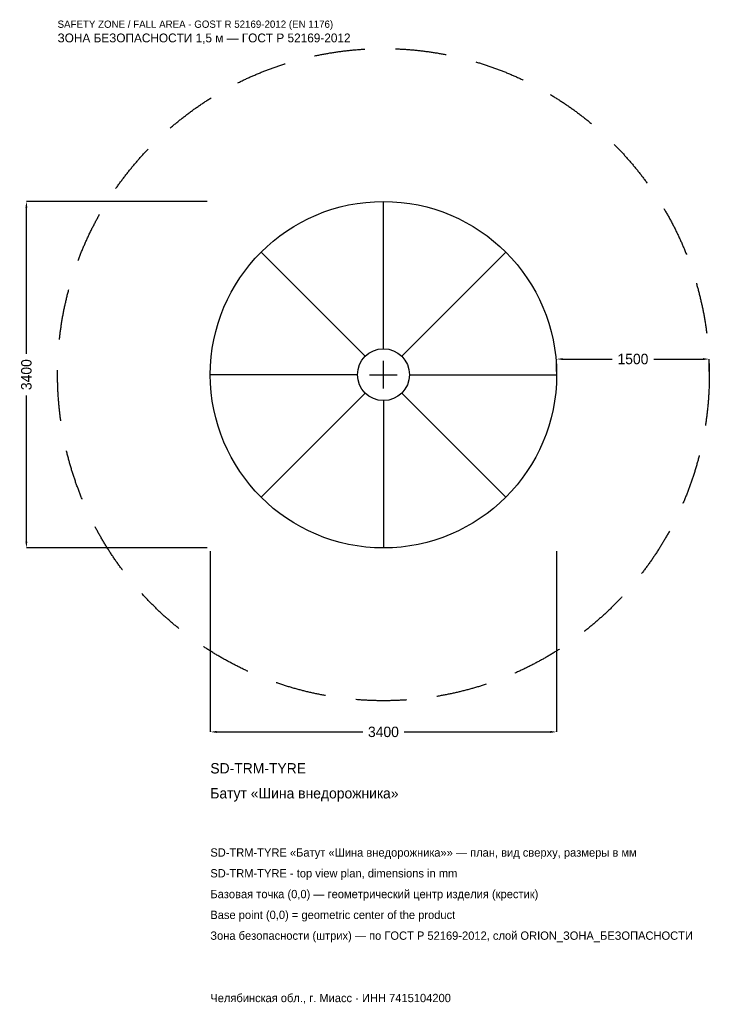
# Model space of a CAD drawing. Header units: metres. Extents: x -3572 to 3200, y -6179 to 3484.
import ezdxf

# ---------------------------------------------------------------- set-up
doc = ezdxf.new("R2010")
doc.units = ezdxf.units.M
doc.linetypes.add('DASHED', pattern=[800, 500, -300])
for name, color, linetype in [('ЗСК_ДАННЫЕ', 3, 'Continuous'), ('ЗСК_ЗОНА_БЕЗОПАСНОСТИ', 1, 'Continuous'), ('ЗСК_КОНТУР', 7, 'Continuous'), ('ЗСК_РАЗМЕРЫ', 8, 'Continuous')]:
    doc.layers.add(name, color=color, linetype=linetype)
doc.dimstyles.new('ORION', dxfattribs={"dimtxt": 102, "dimasz": 61.2, "dimexe": 1.25, "dimexo": 30.6, "dimtad": 1, "dimdec": 0, "dimcen": 2.5, "dimazin": 3, "dimtfac": 1, "dimtmove": 0, "dimatfit": 3})

# ---------------------------------------------------------------- blocks, each defined once
blk = doc.blocks.new('_CLOSEDFILLED')
at = {"color": 0, "linetype": 'BYBLOCK'}
blk.add_solid([(-1, 0.16), (0, 0), (-1, -0.16)], dxfattribs=at)
blk = doc.blocks.new('*D1')
for p, q in [((-1700, -1730.6), (-1700, -3506)), ((1700, -1730.6), (1700, -3506)), ((-1638.8, -3506), (-204, -3506)), ((204, -3506), (1638.8, -3506))]:
    blk.add_line(p, q)
at = {"layer": 'Defpoints'}
for p in [(-1700, -1700), (1700, -1700), (-1700, -3506)]:
    blk.add_point(p, dxfattribs=at)
at = {"layer": 'ЗСК_РАЗМЕРЫ', "xscale": 61.199999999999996, "yscale": 61.199999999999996, "rotation": 180}
blk.add_blockref('_CLOSEDFILLED', (-1700, -3506), dxfattribs=at)
at = {"layer": 'ЗСК_РАЗМЕРЫ', "xscale": 61.199999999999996, "yscale": 61.199999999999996}
blk.add_blockref('_CLOSEDFILLED', (1700, -3506), dxfattribs=at)
at = {"layer": 'ЗСК_РАЗМЕРЫ', "insert": (0, -3506), "char_height": 102, "attachment_point": 5}
blk.add_mtext('3400', dxfattribs=at)
blk = doc.blocks.new('*D2')
for p, q in [((-1730.6, 1700), (-3506, 1700)), ((-3506, 204), (-3506, 1638.8)), ((-3506, -1638.8), (-3506, -204)), ((-1730.6, -1700), (-3506, -1700))]:
    blk.add_line(p, q)
at = {"layer": 'Defpoints'}
for p in [(-1700, 1700), (-3506, -1700), (-1700, -1700)]:
    blk.add_point(p, dxfattribs=at)
at = {"layer": 'ЗСК_РАЗМЕРЫ', "xscale": 61.199999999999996, "yscale": 61.199999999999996}
for p, rotation in [((-3506, 1700), 90), ((-3506, -1700), 270)]:
    blk.add_blockref('_CLOSEDFILLED', p, dxfattribs=dict(at, rotation=rotation))
at = {"layer": 'ЗСК_РАЗМЕРЫ', "insert": (-3506, 0), "char_height": 102, "attachment_point": 5, "rotation": 90}
blk.add_mtext('3400', dxfattribs=at)
blk = doc.blocks.new('*D3')
for p, q in [((1700, 30.6), (1700, 153)), ((1761.2, 153), (2246, 153)), ((2654, 153), (3138.8, 153)), ((3200, 30.6), (3200, 153))]:
    blk.add_line(p, q)
at = {"layer": 'Defpoints'}
for p in [(1700, 153), (1700, 0), (3200, 0)]:
    blk.add_point(p, dxfattribs=at)
at = {"layer": 'ЗСК_РАЗМЕРЫ', "xscale": 61.199999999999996, "yscale": 61.199999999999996, "rotation": 180}
blk.add_blockref('_CLOSEDFILLED', (1700, 153), dxfattribs=at)
at = {"layer": 'ЗСК_РАЗМЕРЫ', "xscale": 61.199999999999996, "yscale": 61.199999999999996}
blk.add_blockref('_CLOSEDFILLED', (3200, 153), dxfattribs=at)
at = {"layer": 'ЗСК_РАЗМЕРЫ', "insert": (2450, 153), "char_height": 102, "attachment_point": 5}
blk.add_mtext('1500', dxfattribs=at)
blk = doc.blocks.new('ОРИОН SD-TRM-TYRE Батут Шина внедорожника')
at = {"layer": 'ЗСК_ЗОНА_БЕЗОПАСНОСТИ', "linetype": 'DASHED'}
blk.add_circle((0, 0), 3200, dxfattribs=at)
at = {"layer": 'ЗСК_КОНТУР'}
for p, q in [((0, 255), (0, 1700)), ((-180.3, 180.3), (-1202.1, 1202.1)), ((180.3, 180.3), (1202.1, 1202.1)), ((-255, 0), (-1700, 0)), ((255, 0), (1700, 0)), ((-180.3, -180.3), (-1202.1, -1202.1)), ((180.3, -180.3), (1202.1, -1202.1)), ((0, -255), (0, -1700))]:
    blk.add_line(p, q, dxfattribs=at)
for radius in [1700, 255]:
    blk.add_circle((0, 0), radius, dxfattribs=at)
at = {"layer": 'ЗСК_РАЗМЕРЫ'}
for p, q in [((0, -136), (0, 136)), ((-136, 0), (136, 0))]:
    blk.add_line(p, q, dxfattribs=at)
at = {"layer": 'ЗСК_ДАННЫЕ'}
for tag, p in [('АРТИКУЛ', (-1700, -3914)), ('НАИМЕНОВАНИЕ', (-1700, -4158.8))]:
    blk.add_attdef(tag, p, '', height=102, dxfattribs=at)
at = {"layer": 'ЗСК_ДАННЫЕ', "flags": 1}
for tag, p in [('ПРОИЗВОДИТЕЛЬ', (-1700, -4403.6)), ('ТЕЛЕФОН', (-1700, -4648.4)), ('САЙТ', (-1700, -5138)), ('АДРЕС', (-1700, -5382.8)), ('РЕКВИЗИТЫ', (-1700, -5627.6)), ('ГАБАРИТЫ', (-1700, -5872.4)), ('ЗОНА_БЕЗОПАСНОСТИ', (-1700, -6117.2))]:
    blk.add_attdef(tag, p, '', height=102, dxfattribs=at)
at = {"layer": 'ЗСК_ЗОНА_БЕЗОПАСНОСТИ', "color": 1}
for s, height, p in [('SAFETY ZONE / FALL AREA - GOST R 52169-2012 (EN 1176)', 71.4, (-3200, 3404)), ('ЗОНА БЕЗОПАСНОСТИ 1,5 м — ГОСТ Р 52169-2012', 86.7, (-3200, 3261.2))]:
    blk.add_text(s, height=height, dxfattribs=at).set_placement(p)
at = {"layer": 'ЗСК_РАЗМЕРЫ'}
dim = blk.add_linear_dim(base=(-3506, -1700), p1=(-1700, -1700), p2=(-1700, 1700), angle=90, dimstyle='ORION', dxfattribs=at)
dim.commit()
dim.dimension.update_dxf_attribs({"geometry": '*D2', "text_midpoint": (-3506, 0)})
for base, p1, p2, picture, middle in [((1700, 153), (1700, 0), (3200, 0), '*D3', (2450, 153)), ((-1700, -3506), (-1700, -1700), (1700, -1700), '*D1', (0, -3506))]:
    dim = blk.add_linear_dim(base=base, p1=p1, p2=p2, dimstyle='ORION', dxfattribs=at)
    dim.commit()
    dim.dimension.update_dxf_attribs({"geometry": picture, "text_midpoint": middle})

msp = doc.modelspace()

# ---------------------------------------------------------------- block references
msp.add_blockref('ОРИОН SD-TRM-TYRE Батут Шина внедорожника', (0, 0)).add_auto_attribs({'АРТИКУЛ': 'SD-TRM-TYRE', 'НАИМЕНОВАНИЕ': 'Батут «Шина внедорожника»'})

# ---------------------------------------------------------------- texts
at = {"layer": 'ЗСК_ДАННЫЕ', "color": 3}
for s, p in [('SD-TRM-TYRE «Батут «Шина внедорожника»» — план, вид сверху, размеры в мм', (-1700, -4730)), ('SD-TRM-TYRE - top view plan, dimensions in mm', (-1700, -4934)), ('Челябинская обл., г. Миасс · ИНН 7415104200', (-1700, -6158))]:
    msp.add_text(s, height=81.6, dxfattribs=at).set_placement(p)
at = {"layer": 'ЗСК_ДАННЫЕ', "color": 7}
for s, p in [('Базовая точка (0,0) — геометрический центр изделия (крестик)', (-1700, -5138)), ('Base point (0,0) = geometric center of the product', (-1700, -5342))]:
    msp.add_text(s, height=81.6, dxfattribs=at).set_placement(p)
at = {"layer": 'ЗСК_ДАННЫЕ', "color": 1}
msp.add_text('Зона безопасности (штрих) — по ГОСТ Р 52169-2012, слой ORION_ЗОНА_БЕЗОПАСНОСТИ', height=81.6, dxfattribs=at).set_placement((-1700, -5546))

doc.saveas('drawing.dxf')
